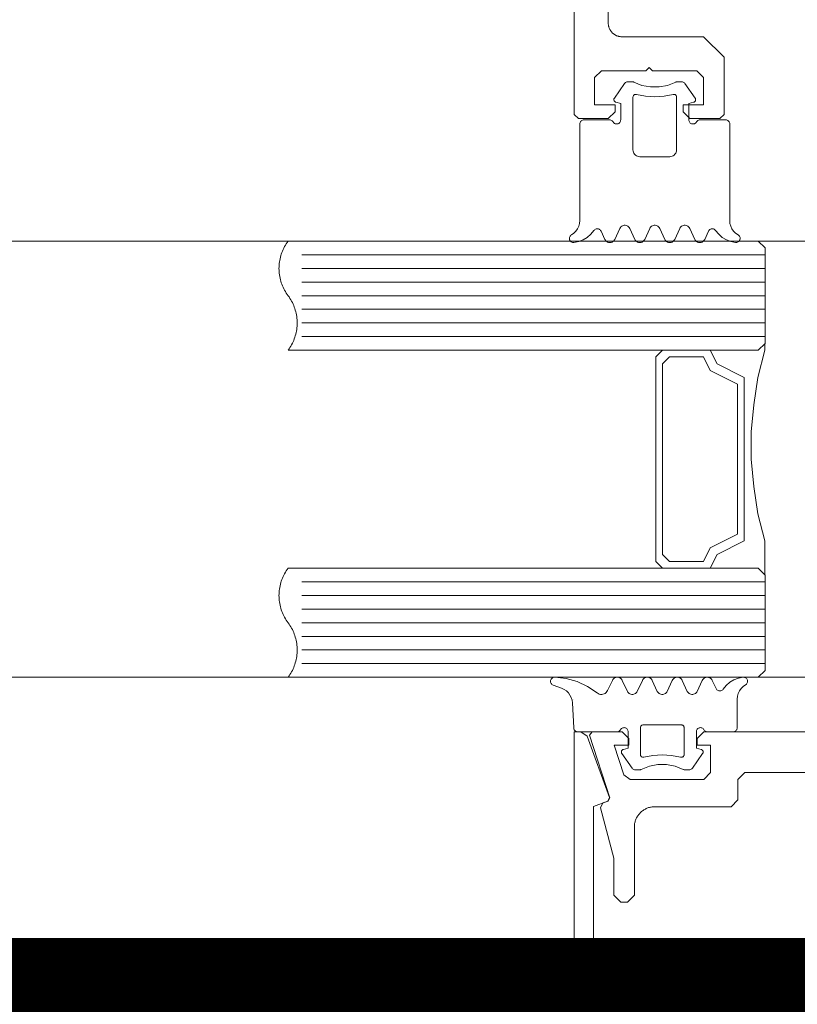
# Model space of a CAD drawing. Header units: millimetres. Extents: x 7483 to 13091, y 8111 to 13871.
# Tile 127 of 256: x 9483 to 9489, y 9220 to 9227. Entities that reach past the tile are written whole.
import ezdxf

# ---------------------------------------------------------------- set-up
doc = ezdxf.new("R2010")
doc.units = ezdxf.units.MM
doc.linetypes.add('DASHED2', pattern=[0.375, 0.25, -0.125])
doc.linetypes.add('DGN_STYLE_2', pattern=[30.2, 18.12, -12.08])
doc.layers.add('a___wymiary', color=7, linetype='Continuous', lineweight=5, true_color=0x000000)
doc.layers.add('wymiary', color=7, linetype='Continuous', lineweight=5, true_color=0xb2b2b2)
for name, color, linetype, lineweight in [('A_zaluzje', 7, 'Continuous', 15), ('CZ-SR', 106, 'Continuous', 13), ('drzwi', 30, 'Continuous', 20)]:
    doc.layers.add(name, color=color, linetype=linetype, lineweight=lineweight)
doc.layers.add('Powierzchnie', color=21, linetype='DGN_STYLE_2', lineweight=15, plot=False)
doc.styles.add('Arial', font='arial.ttf')
doc.dimstyles.new('wymiary agp1', dxfattribs={"dimtxt": 16, "dimasz": 5, "dimexe": 30, "dimexo": 60, "dimgap": 1.8, "dimtad": 1, "dimdec": 3, "dimrnd": 0.5, "dimdsep": 46, "dimtxsty": 'Arial', "dimblk": 'znacznik', "dimcen": 1.5, "dimse1": 1, "dimse2": 1, "dimclrd": 256, "dimazin": 0, "dimtfac": 1, "dimtdec": 3, "dimtmove": 1, "dimatfit": 3, "dimldrblk": 'znacznik', "dimfxl": 0, "dimlwd": -1, "dimarcsym": 0})

# ---------------------------------------------------------------- blocks, each defined once
blk = doc.blocks.new('zw$58')
for p, q in [((2.461288, 6.650213), (2.536239, 6.757207)), ((2.979159, 6.757207), (3.054061, 6.650213)), ((2.391415, 5.613097), (2.363192, 5.673681)), ((2.501424, 5.693505), (2.463924, 5.613097)), ((2.611434, 5.613097), (2.573934, 5.693505)), ((2.721444, 5.693505), (2.683944, 5.613097)), ((2.831454, 5.613097), (2.793954, 5.693505)), ((2.941415, 5.693505), (2.903915, 5.613097)), ((3.051424, 5.613097), (3.013924, 5.693505)), ((3.152206, 5.673681), (3.123934, 5.613097)), ((3.566666, 5.500001), (0.166666, 5.500001)), ((3.566666, 5.400001), (0.166666, 5.400001)), ((3.566666, 5.300001), (0.166666, 5.300001)), ((3.566666, 5.200001), (0.166666, 5.200001)), ((3.566666, 5.100001), (0.166666, 5.100001)), ((3.566666, 5.000001), (0.166666, 5.000001)), ((3.566666, 4.900001), (0.166666, 4.900001)), ((3.566666, 3.100001), (0.166666, 3.100001)), ((3.566666, 3.000001), (0.166666, 3.000001)), ((3.566666, 2.900001), (0.166666, 2.900001)), ((3.566666, 2.800001), (0.166666, 2.800001)), ((3.566666, 2.700001), (0.166666, 2.700001)), ((3.566666, 2.600001), (0.166666, 2.600001)), ((3.566666, 2.500001), (0.166666, 2.500001)), ((2.012307, 2.341814), (2.074172, 2.319304)), ((2.556301, 2.296495), (2.518801, 2.376909)), ((2.666311, 2.376909), (2.628811, 2.296495)), ((2.776321, 2.296495), (2.738821, 2.376909)), ((2.88633, 2.376909), (2.84883, 2.296495)), ((2.996291, 2.296495), (2.95884, 2.376909)), ((3.106301, 2.376909), (3.068801, 2.296495)), ((3.207082, 2.31632), (3.178811, 2.376909)), ((2.152932, 2.212816), (2.1626, 2.028435)), ((2.158694, 2.233617), (2.158694, 2.233617)), ((2.158694, 2.138372), (2.158694, 2.138372)), ((2.968264, 2.04312), (2.968264, 2.04312)), ((2.563479, 1.995494), (2.563479, 1.995494)), ((2.563479, 1.900243), (2.563479, 1.900243)), ((2.516164, 1.839788), (2.591115, 1.732793)), ((3.034035, 1.732793), (3.108938, 1.839788)), ((3.111184, 1.852617), (3.111184, 1.852617))]:
    blk.add_line(p, q)
for points in [[(2.166666, 14.7502), (2.166666, 6.5302), (2.196666, 6.5002), (2.416666, 6.5002), (2.466666, 6.5502), (2.466666, 6.6002), (2.316062, 6.6002), (2.316062, 6.8002), (2.366062, 6.8502), (2.691062, 6.8502), (2.716062, 6.8752), (2.741062, 6.8502), (3.066062, 6.8502), (3.116062, 6.8002), (3.116062, 6.6002), (2.966062, 6.6002), (2.966062, 6.5502), (3.016062, 6.5002), (3.236062, 6.5002), (3.266062, 6.5302), (3.266062, 6.9502), (3.116062, 7.1002), (2.516062, 7.1002), (2.5117, 7.100295), (2.507346, 7.100581), (2.503009, 7.101056), (2.498697, 7.101719), (2.494418, 7.10257), (2.49018, 7.103608), (2.485991, 7.104828), (2.48186, 7.106231), (2.477793, 7.107812), (2.4738, 7.109569), (2.469887, 7.111499), (2.466062, 7.113598), (2.462332, 7.115861), (2.458704, 7.118285), (2.455185, 7.120865), (2.451783, 7.123596), (2.448503, 7.126472), (2.445351, 7.129489), (2.442334, 7.132641), (2.439457, 7.135921), (2.436726, 7.139324), (2.434146, 7.142842), (2.431722, 7.14647), (2.429459, 7.1502), (2.427361, 7.154025), (2.425431, 7.157938), (2.423674, 7.161932), (2.422092, 7.165998), (2.42069, 7.17013), (2.419469, 7.174318), (2.418432, 7.178556), (2.417581, 7.182835), (2.416917, 7.187147), (2.416442, 7.191485), (2.416157, 7.195838), (2.416062, 7.2002), (2.416062, 8.0002)], [(2.536208, 6.757225), (2.539267, 6.760918), (2.542875, 6.764077), (2.54694, 6.766621), (2.551359, 6.768485), (2.556019, 6.769621), (2.560799, 6.77), (2.590341, 6.77), (2.593855, 6.769796), (2.597321, 6.769183), (2.600692, 6.768167), (2.60392, 6.766764)], [(2.911432, 6.766753), (2.852144, 6.743386), (2.789537, 6.731494), (2.725812, 6.731494), (2.663205, 6.743386), (2.603917, 6.766753)], [(2.911439, 6.766745), (2.914664, 6.768152), (2.918032, 6.769172), (2.921496, 6.769791), (2.925008, 6.77), (2.954598, 6.77), (2.96032, 6.769445), (2.96583, 6.767809), (2.970928, 6.765153), (2.975425, 6.761573), (2.979157, 6.757202)], [(2.472518, 6.619418), (2.469239, 6.620607), (2.466217, 6.622349), (2.463544, 6.624588), (2.4613, 6.627259), (2.459554, 6.630279), (2.458359, 6.633556), (2.457751, 6.636991), (2.45775, 6.640479), (2.458354, 6.643915), (2.459546, 6.647193), (2.46129, 6.650215)], [(2.892686, 6.676828), (2.89628, 6.677415), (2.899921, 6.67734), (2.903487, 6.676605), (2.906862, 6.675236), (2.909932, 6.673277), (2.912596, 6.670794), (2.914766, 6.667869), (2.916369, 6.664598), (2.917353, 6.661091), (2.917684, 6.657463), (2.917684, 6.27), (2.916925, 6.261318), (2.914669, 6.252899), (2.910986, 6.245), (2.905986, 6.237861), (2.899824, 6.231698), (2.892684, 6.226699), (2.884785, 6.223015), (2.876367, 6.22076), (2.867684, 6.22), (2.647665, 6.22), (2.638982, 6.22076), (2.630564, 6.223015), (2.622665, 6.226699), (2.615525, 6.231698), (2.609363, 6.237861), (2.604363, 6.245), (2.60068, 6.252899), (2.598424, 6.261318), (2.597665, 6.27), (2.597665, 6.657463), (2.597996, 6.661089), (2.59898, 6.664594), (2.600583, 6.667862), (2.602753, 6.670787), (2.605417, 6.67327), (2.608488, 6.675229), (2.611863, 6.6766), (2.615431, 6.677338), (2.619074, 6.677416), (2.62267, 6.676834)], [(2.892681, 6.676829), (2.82572, 6.663984), (2.757674, 6.659679), (2.689629, 6.663984), (2.622667, 6.676829)], [(3.054059, 6.650215), (3.055801, 6.647197), (3.056992, 6.643923), (3.057598, 6.640492), (3.057599, 6.637008), (3.056996, 6.633577), (3.055806, 6.630302), (3.054067, 6.627283), (3.05183, 6.624613), (3.049163, 6.622371), (3.046149, 6.620626), (3.042877, 6.61943)], [(2.451693, 6.474988), (2.454694, 6.470707), (2.458394, 6.467012), (2.462679, 6.464015), (2.467419, 6.461808), (2.47247, 6.460456), (2.477679, 6.460003), (2.482889, 6.46046), (2.487939, 6.461814), (2.492678, 6.464025), (2.496961, 6.467024), (2.500658, 6.470722), (2.503656, 6.475005), (2.505866, 6.479743), (2.507219, 6.484793), (2.507674, 6.490001), (2.507674, 6.610003), (2.472518, 6.619426)], [(3.063668, 6.475009), (3.060669, 6.470724), (3.056971, 6.467025), (3.052687, 6.464025), (3.047947, 6.461814), (3.042895, 6.460459), (3.037684, 6.460003), (3.032473, 6.460458), (3.027421, 6.46181), (3.02268, 6.46402), (3.018395, 6.467019), (3.014696, 6.470717), (3.011695, 6.475001), (3.009484, 6.47974), (3.00813, 6.484792), (3.007674, 6.490001), (3.007674, 6.610003), (3.04288, 6.619426)], [(2.146833, 5.646098), (2.164189, 5.65806), (2.179184, 5.672875), (2.191355, 5.690084), (2.200327, 5.709158), (2.205824, 5.729508), (2.207674, 5.750505), (2.207674, 6.460003), (2.208131, 6.465215), (2.209487, 6.470268), (2.211699, 6.475009), (2.214702, 6.479294), (2.218404, 6.482992), (2.222692, 6.48599), (2.227436, 6.488199), (2.232491, 6.489549), (2.237704, 6.490001), (2.425741, 6.490001), (2.430949, 6.489542), (2.435997, 6.488185), (2.440734, 6.485973), (2.445015, 6.482972), (2.44871, 6.479274), (2.451707, 6.474991)], [(3.368516, 5.646098), (3.35116, 5.65806), (3.336165, 5.672875), (3.323994, 5.690084), (3.315022, 5.709158), (3.309525, 5.729508), (3.307674, 5.750505), (3.307674, 6.460003), (3.307219, 6.465209), (3.305866, 6.470258), (3.303658, 6.474995), (3.300661, 6.479277), (3.296966, 6.482974), (3.292685, 6.485974), (3.287949, 6.488186), (3.282901, 6.489542), (3.277694, 6.490001), (3.089657, 6.490001), (3.084445, 6.489549), (3.07939, 6.488199), (3.074647, 6.485991), (3.070359, 6.482993), (3.066657, 6.479296), (3.063654, 6.475012)], [(2.501413, 5.693504), (2.5049, 5.699542), (2.509384, 5.704884), (2.514727, 5.709366), (2.520768, 5.712852), (2.527322, 5.715237), (2.534192, 5.716448), (2.541167, 5.716448), (2.548036, 5.715237), (2.554591, 5.712852), (2.560632, 5.709366), (2.565975, 5.704884), (2.570458, 5.699542), (2.573946, 5.693504)], [(2.721435, 5.693513), (2.724921, 5.699551), (2.729403, 5.704891), (2.734745, 5.709372), (2.740783, 5.712857), (2.747334, 5.71524), (2.754199, 5.716449), (2.76117, 5.716447), (2.768035, 5.715235), (2.774585, 5.712848), (2.780621, 5.70936), (2.78596, 5.704877), (2.790439, 5.699534), (2.793923, 5.693494)], [(2.941445, 5.693494), (2.944929, 5.699534), (2.949408, 5.704877), (2.954747, 5.70936), (2.960783, 5.712848), (2.967333, 5.715235), (2.974198, 5.716447), (2.981169, 5.716449), (2.988035, 5.71524), (2.994586, 5.712857), (3.000624, 5.709372), (3.005965, 5.704891), (3.010447, 5.699551), (3.013934, 5.693513)], [(2.16456, 5.590142), (2.159461, 5.590082), (2.154426, 5.590885), (2.1496, 5.592529), (2.145122, 5.594966), (2.141121, 5.598126), (2.137713, 5.601917), (2.134996, 5.606231), (2.133049, 5.610943), (2.131928, 5.615916), (2.131666, 5.621007), (2.132269, 5.626069), (2.133721, 5.630955), (2.13598, 5.635526), (2.13898, 5.639648), (2.142635, 5.643202), (2.146838, 5.646087)], [(2.31109, 5.677723), (2.288957, 5.650315), (2.262359, 5.627216), (2.232121, 5.609142), (2.19918, 5.596654), (2.164559, 5.590139)], [(2.311103, 5.677724), (2.314417, 5.681831), (2.3184, 5.685293), (2.322927, 5.688002), (2.327858, 5.689876), (2.333042, 5.690856), (2.338317, 5.690912), (2.34352, 5.690042), (2.34849, 5.688273), (2.353073, 5.685659), (2.357128, 5.682282), (2.360528, 5.678247), (2.363168, 5.673677)], [(3.152187, 5.673687), (3.154832, 5.678255), (3.158236, 5.68229), (3.162296, 5.685666), (3.166884, 5.688278), (3.171859, 5.690045), (3.177067, 5.690913), (3.182346, 5.690855), (3.187534, 5.689873), (3.192469, 5.687997), (3.196999, 5.685285), (3.200983, 5.681821), (3.204298, 5.677713)], [(3.35079, 5.590144), (3.31618, 5.596665), (3.283251, 5.609155), (3.253023, 5.627228), (3.226434, 5.650322), (3.204308, 5.677723)], [(3.368522, 5.646108), (3.372735, 5.643225), (3.376398, 5.639671), (3.379405, 5.635547), (3.381669, 5.630974), (3.383126, 5.626082), (3.383732, 5.621015), (3.38347, 5.615918), (3.382348, 5.61094), (3.380398, 5.606224), (3.377676, 5.601906), (3.374262, 5.598112), (3.370255, 5.594951), (3.365769, 5.592516), (3.360935, 5.590876), (3.355894, 5.590078), (3.35079, 5.590147)], [(2.463934, 5.613089), (2.460447, 5.607051), (2.455965, 5.601711), (2.450624, 5.59723), (2.444586, 5.593745), (2.438035, 5.591362), (2.431169, 5.590153), (2.424198, 5.590154), (2.417333, 5.591367), (2.410783, 5.593754), (2.404747, 5.597242), (2.399408, 5.601725), (2.394929, 5.607068), (2.391445, 5.613107)], [(2.683956, 5.613098), (2.680468, 5.607059), (2.675985, 5.601718), (2.670641, 5.597236), (2.664601, 5.593749), (2.658046, 5.591364), (2.651177, 5.590154), (2.644201, 5.590154), (2.637332, 5.591364), (2.630778, 5.593749), (2.624737, 5.597236), (2.619394, 5.601718), (2.61491, 5.607059), (2.611423, 5.613098)], [(2.903924, 5.613089), (2.900438, 5.607052), (2.895958, 5.601713), (2.890618, 5.597233), (2.884582, 5.593748), (2.878033, 5.591364), (2.871169, 5.590153), (2.8642, 5.590153), (2.857336, 5.591364), (2.850787, 5.593748), (2.84475, 5.597233), (2.839411, 5.601713), (2.83493, 5.607052), (2.831444, 5.613089)], [(3.123946, 5.613098), (3.120458, 5.607059), (3.115975, 5.601718), (3.110632, 5.597236), (3.104591, 5.593749), (3.098036, 5.591364), (3.091167, 5.590154), (3.084192, 5.590154), (3.077322, 5.591364), (3.070768, 5.593749), (3.064727, 5.597236), (3.059384, 5.601718), (3.0549, 5.607059), (3.051413, 5.613098)], [(3.564666, 3.152001), (3.564666, 3.400001), (3.514666, 3.600001), (3.484666, 3.800001), (3.464666, 4.000001), (3.464666, 4.200001), (3.484666, 4.400001), (3.514666, 4.600001), (3.564666, 4.800001), (3.564666, 4.848001)], [(3.514666, 4.800001), (3.164666, 4.800001), (3.214666, 4.700001), (3.414666, 4.600001), (3.414666, 3.400001), (3.214666, 3.300001), (3.164666, 3.200001), (3.514666, 3.200001)], [(2.012307, 2.341817), (2.007544, 2.344043), (2.003242, 2.347067), (1.999535, 2.350796), (1.996536, 2.355114), (1.994337, 2.359889), (1.993005, 2.364975), (1.992581, 2.370216), (1.993079, 2.37545), (1.994483, 2.380516), (1.99675, 2.38526), (1.99981, 2.389535), (2.00357, 2.393211), (2.007913, 2.396173), (2.012707, 2.398333), (2.017805, 2.399622), (2.023049, 2.400001)], [(2.023049, 2.399997), (2.107082, 2.391525), (2.18849, 2.36903), (2.26495, 2.333153), (2.334281, 2.284919)], [(2.446323, 2.3769), (2.449807, 2.382939), (2.454286, 2.388282), (2.459625, 2.392765), (2.465661, 2.396253), (2.47221, 2.398639), (2.479075, 2.399852), (2.486046, 2.399854), (2.492911, 2.398645), (2.499462, 2.396262), (2.505499, 2.392777), (2.51084, 2.388296), (2.515322, 2.382956), (2.518809, 2.376918)], [(2.6663, 2.376909), (2.669788, 2.382948), (2.674271, 2.388289), (2.679614, 2.392771), (2.685655, 2.396257), (2.692209, 2.398642), (2.699078, 2.399853), (2.706053, 2.399853), (2.712922, 2.398642), (2.719476, 2.396257), (2.725517, 2.392771), (2.73086, 2.388289), (2.735343, 2.382948), (2.738831, 2.376909)], [(2.886322, 2.376918), (2.889809, 2.382956), (2.894291, 2.388296), (2.899632, 2.392777), (2.90567, 2.396262), (2.912221, 2.398645), (2.919086, 2.399854), (2.926056, 2.399852), (2.932921, 2.398639), (2.93947, 2.396253), (2.945506, 2.392765), (2.950845, 2.388282), (2.955324, 2.382939), (2.958808, 2.3769)], [(3.106333, 2.3769), (3.109817, 2.382939), (3.114296, 2.388282), (3.119635, 2.392765), (3.125671, 2.396253), (3.13222, 2.398639), (3.139085, 2.399852), (3.146055, 2.399854), (3.15292, 2.398645), (3.159471, 2.396262), (3.165509, 2.392777), (3.17085, 2.388296), (3.175332, 2.382956), (3.178819, 2.376918)], [(3.259184, 2.312277), (3.28131, 2.339678), (3.307899, 2.362773), (3.338127, 2.380845), (3.371057, 2.393336), (3.405666, 2.399856)], [(3.405666, 2.399859), (3.41077, 2.399928), (3.415812, 2.399131), (3.420645, 2.39749), (3.425131, 2.395054), (3.429139, 2.391893), (3.432553, 2.388099), (3.435274, 2.383781), (3.437224, 2.379064), (3.438346, 2.374085), (3.438608, 2.368987), (3.438002, 2.363919), (3.436545, 2.359028), (3.434281, 2.354453), (3.431273, 2.350329), (3.42761, 2.346775), (3.423398, 2.343892)], [(2.074175, 2.319293), (2.092353, 2.310898), (2.108882, 2.299597), (2.123302, 2.285706), (2.135211, 2.269612), (2.144278, 2.251761), (2.150251, 2.232653), (2.152963, 2.212817)], [(2.446291, 2.376909), (2.411526, 2.302269), (2.406932, 2.294389), (2.400982, 2.287474), (2.393876, 2.281755), (2.385848, 2.277423), (2.377167, 2.274621), (2.368122, 2.273442), (2.359013, 2.273927), (2.350144, 2.276059), (2.341809, 2.279766), (2.334287, 2.284926)], [(3.118532, 2.01499), (3.121535, 2.010707), (3.125237, 2.007011), (3.129524, 2.004014), (3.134267, 2.001807), (3.139321, 2.000457), (3.144533, 2.000005), (3.332571, 2.000005), (3.337777, 2.000461), (3.342824, 2.001814), (3.347561, 2.004024), (3.351842, 2.007023), (3.355537, 2.010721), (3.358534, 2.015004), (3.360743, 2.019744), (3.362096, 2.024795), (3.362551, 2.030004), (3.362551, 2.239501), (3.364402, 2.260494), (3.369899, 2.280839), (3.37887, 2.299909), (3.39104, 2.317116), (3.406032, 2.331929), (3.423386, 2.343891)], [(3.259173, 2.312287), (3.255858, 2.308178), (3.251874, 2.304715), (3.247344, 2.302003), (3.24241, 2.300127), (3.237222, 2.299145), (3.231943, 2.299087), (3.226736, 2.299955), (3.221761, 2.301723), (3.217173, 2.304334), (3.213114, 2.30771), (3.20971, 2.311744), (3.207065, 2.316313)], [(2.628818, 2.296488), (2.625331, 2.290452), (2.620849, 2.285112), (2.615508, 2.280633), (2.60947, 2.277149), (2.60292, 2.274766), (2.596055, 2.273557), (2.589085, 2.273559), (2.582221, 2.274771), (2.575672, 2.277157), (2.569636, 2.280645), (2.564297, 2.285127), (2.559818, 2.290469), (2.556334, 2.296507)], [(2.84884, 2.296498), (2.845352, 2.29046), (2.840868, 2.28512), (2.835525, 2.280639), (2.829485, 2.277153), (2.822931, 2.274769), (2.816063, 2.273558), (2.809088, 2.273558), (2.80222, 2.274769), (2.795666, 2.277153), (2.789625, 2.280639), (2.784282, 2.28512), (2.779799, 2.29046), (2.776311, 2.296498)], [(3.068808, 2.296488), (3.065321, 2.290452), (3.060839, 2.285112), (3.055498, 2.280633), (3.049461, 2.277149), (3.04291, 2.274766), (3.036045, 2.273557), (3.029075, 2.273559), (3.022211, 2.274771), (3.015662, 2.277157), (3.009626, 2.280645), (3.004288, 2.285127), (2.999808, 2.290469), (2.996324, 2.296507)], [(2.506582, 2.015011), (2.503585, 2.010729), (2.49989, 2.007032), (2.495609, 2.004032), (2.490873, 2.001821), (2.485825, 2.000465), (2.480617, 2.000005), (2.19258, 2.000005), (2.187539, 2.000427), (2.18264, 2.00169), (2.178023, 2.003759), (2.173819, 2.006573), (2.170148, 2.010053), (2.167114, 2.014101), (2.164803, 2.0186), (2.163282, 2.023424), (2.162592, 2.028435)], [(2.506607, 2.015004), (2.509605, 2.019288), (2.5133, 2.022985), (2.517581, 2.025985), (2.522317, 2.028195), (2.527364, 2.029548), (2.53257, 2.030004), (2.537776, 2.029548), (2.542824, 2.028195), (2.54756, 2.025985), (2.55184, 2.022986), (2.555536, 2.019288), (2.558533, 2.015005), (2.560742, 2.010265), (2.562095, 2.005214), (2.562551, 2.000005), (2.562551, 1.880004), (2.527395, 1.87058)], [(2.677589, 1.813178), (2.673995, 1.812591), (2.670355, 1.812666), (2.666788, 1.8134), (2.663414, 1.814769), (2.660344, 1.816727), (2.65768, 1.81921), (2.65551, 1.822134), (2.653906, 1.825404), (2.652922, 1.82891), (2.65259, 1.832537), (2.65259, 2.030004), (2.652893, 2.033474), (2.653794, 2.036839), (2.655265, 2.039997), (2.657261, 2.042852), (2.659722, 2.045317), (2.662574, 2.047317), (2.665729, 2.048792), (2.669092, 2.049697), (2.672561, 2.050005), (2.95259, 2.050005), (2.956059, 2.049697), (2.959422, 2.048792), (2.962577, 2.047317), (2.965429, 2.045317), (2.96789, 2.042852), (2.969886, 2.039997), (2.971357, 2.036839), (2.972257, 2.033474), (2.972561, 2.030004), (2.972561, 1.832537), (2.972229, 1.82891), (2.971244, 1.825404), (2.969641, 1.822134), (2.967471, 1.81921), (2.964807, 1.816727), (2.961737, 1.814769), (2.958363, 1.8134), (2.954796, 1.812666), (2.951156, 1.812591), (2.947562, 1.813178)], [(3.097756, 1.87058), (3.062551, 1.880004), (3.062551, 2.000005), (3.063007, 2.005215), (3.064362, 2.010267), (3.066573, 2.015007), (3.069574, 2.019291), (3.073273, 2.022988), (3.077559, 2.025987), (3.0823, 2.028197), (3.087353, 2.029549), (3.092563, 2.030004), (3.097774, 2.029547), (3.102826, 2.028191), (3.107566, 2.02598), (3.11185, 2.022978), (3.115547, 2.019279), (3.118546, 2.014994)], [(6.916666, 0), (2.416666, 0), (2.405761, 0.000238), (2.394877, 0.000951), (2.384034, 0.002139), (2.373254, 0.003798), (2.362556, 0.005926), (2.351961, 0.008519), (2.34149, 0.011571), (2.331161, 0.015077), (2.320995, 0.01903), (2.311011, 0.023423), (2.301229, 0.028247), (2.291666, 0.033494), (2.282341, 0.039152), (2.273272, 0.045212), (2.264476, 0.051662), (2.255969, 0.058489), (2.247768, 0.065681), (2.239889, 0.073223), (2.232347, 0.081103), (2.225155, 0.089303), (2.218328, 0.09781), (2.211878, 0.106606), (2.205818, 0.115675), (2.20016, 0.125), (2.194913, 0.134563), (2.190089, 0.144346), (2.185696, 0.154329), (2.181743, 0.164495), (2.178237, 0.174824), (2.175185, 0.185295), (2.172592, 0.19589), (2.170464, 0.206588), (2.168805, 0.217369), (2.167617, 0.228211), (2.166904, 0.239095), (2.166666, 0.25), (2.166666, 2), (2.214594, 2), (2.261578, 1.967101), (2.42546, 1.51684), (2.413506, 1.491206), (2.413506, 1.491206), (2.307055, 1.452461), (2.307055, 0.260951), (2.307151, 0.256563), (2.30744, 0.252183), (2.307921, 0.247821), (2.308592, 0.243483), (2.309454, 0.239179), (2.310503, 0.234917), (2.311739, 0.230705), (2.313158, 0.226552), (2.314758, 0.222464), (2.316536, 0.218451), (2.318488, 0.21452), (2.320611, 0.210678), (2.3229, 0.206933), (2.325352, 0.203292), (2.327961, 0.199763), (2.330722, 0.196351), (2.33363, 0.193063), (2.33668, 0.189907), (2.339866, 0.186887), (2.34318, 0.18401), (2.346618, 0.181281), (2.350173, 0.178705), (2.353837, 0.176289), (2.357603, 0.174035), (2.361465, 0.171948), (2.365414, 0.170034), (2.369444, 0.168294), (2.373547, 0.166733), (2.377713, 0.165353), (2.381937, 0.164158), (2.386208, 0.163149), (2.39052, 0.162328), (2.394864, 0.161697), (2.399231, 0.161258), (2.403614, 0.161011), (2.408003, 0.160956), (4.666666, 0.182364)], [(6.217637, 2), (3.117637, 2), (3.067637, 1.95), (3.067637, 1.900499), (3.167637, 1.900499), (3.167637, 1.7), (3.117637, 1.65), (2.577398, 1.65), (2.529826, 1.684611), (2.459988, 1.900499), (2.567637, 1.900499), (2.567637, 1.95), (2.517637, 2), (2.297637, 2), (2.278608, 1.973844), (2.426666, 1.516156), (2.414454, 1.491198), (2.377411, 1.477766), (2.358659, 1.441798), (2.358659, 1.441798), (2.457637, 1.072408), (2.457637, 0.8), (2.507637, 0.75), (2.557637, 0.75), (2.607637, 0.8), (2.607637, 1.3), (2.60778, 1.306543), (2.608208, 1.313073), (2.60892, 1.319579), (2.609916, 1.326047), (2.611192, 1.332466), (2.612748, 1.338823), (2.614579, 1.345106), (2.616683, 1.351303), (2.619055, 1.357403), (2.621691, 1.363393), (2.624585, 1.369262), (2.627733, 1.375), (2.631128, 1.380595), (2.634764, 1.386037), (2.638634, 1.391314), (2.64273, 1.396418), (2.647045, 1.401339), (2.651571, 1.406066), (2.656298, 1.410592), (2.661219, 1.414907), (2.666323, 1.419003), (2.6716, 1.422873), (2.677042, 1.426509), (2.682637, 1.429904), (2.688375, 1.433052), (2.694244, 1.435946), (2.700234, 1.438582), (2.706334, 1.440954), (2.712531, 1.443058), (2.718814, 1.444889), (2.725171, 1.446445), (2.73159, 1.447721), (2.738058, 1.448717), (2.744564, 1.449429), (2.751094, 1.449857), (2.757637, 1.45), (3.317637, 1.45), (3.367637, 1.5), (3.367637, 1.65), (3.417637, 1.7), (4.642637, 1.7)], [(2.516164, 1.8398), (2.514422, 1.842819), (2.51323, 1.846094), (2.512626, 1.849526), (2.512628, 1.853011), (2.513235, 1.856443), (2.514429, 1.859717), (2.516175, 1.862734), (2.518418, 1.865403), (2.521091, 1.867643), (2.524112, 1.869385), (2.52739, 1.870576)], [(2.677586, 1.813178), (2.744539, 1.826018), (2.812575, 1.830321), (2.880612, 1.826018), (2.947565, 1.813178)], [(3.097753, 1.87057), (3.101025, 1.869375), (3.10404, 1.86763), (3.106706, 1.865388), (3.108943, 1.862718), (3.110683, 1.859699), (3.111872, 1.856425), (3.112476, 1.852994), (3.112474, 1.84951), (3.111868, 1.846079), (3.110676, 1.842805), (3.108935, 1.839788)], [(2.658789, 1.723238), (2.718079, 1.746608), (2.780689, 1.758504), (2.844419, 1.758508), (2.90703, 1.74662), (2.966323, 1.723258)], [(2.658798, 1.723237), (2.655569, 1.721833), (2.652198, 1.720818), (2.648732, 1.720204), (2.645217, 1.72), (2.615676, 1.72), (2.609957, 1.720551), (2.604449, 1.722183), (2.599352, 1.724837), (2.594855, 1.728415), (2.591123, 1.732786)], [(3.034032, 1.732797), (3.0303, 1.728426), (3.025803, 1.724847), (3.020706, 1.722191), (3.015196, 1.720555), (3.009475, 1.72), (2.979885, 1.72), (2.976372, 1.720209), (2.972908, 1.720828), (2.96954, 1.721849), (2.966314, 1.723257)]]:
    blk.add_lwpolyline(points)
for points in [[(3.516666, 4.800001), (0.066666, 4.800001), (0.073644, 4.80966), (0.080273, 4.819563), (0.086543, 4.829696), (0.092447, 4.840046), (0.097977, 4.850601), (0.103127, 4.861347), (0.107889, 4.87227), (0.112258, 4.883356), (0.116227, 4.894592), (0.119793, 4.905962), (0.12295, 4.917452), (0.125694, 4.929048), (0.128022, 4.940734), (0.12993, 4.952497), (0.131418, 4.96432), (0.132481, 4.976188), (0.13312, 4.988087), (0.133333, 5.000001), (0.13312, 5.011915), (0.132481, 5.023814), (0.131418, 5.035683), (0.12993, 5.047506), (0.128022, 5.059268), (0.125694, 5.070954), (0.12295, 5.08255), (0.119793, 5.09404), (0.116227, 5.10541), (0.112258, 5.116646), (0.107889, 5.127732), (0.103127, 5.138655), (0.097977, 5.149401), (0.092447, 5.159956), (0.086543, 5.170307), (0.080273, 5.18044), (0.073644, 5.190342), (0.066666, 5.200001), (0.059688, 5.20966), (0.05306, 5.219563), (0.046789, 5.229696), (0.040885, 5.240046), (0.035355, 5.250601), (0.030206, 5.261347), (0.025443, 5.27227), (0.021075, 5.283356), (0.017105, 5.294592), (0.01354, 5.305962), (0.010383, 5.317452), (0.007639, 5.329048), (0.005311, 5.340734), (0.003402, 5.352497), (0.001915, 5.36432), (0.000851, 5.376188), (0.000213, 5.388087), (0, 5.400001), (0.000213, 5.411915), (0.000851, 5.423814), (0.001915, 5.435683), (0.003402, 5.447506), (0.005311, 5.459268), (0.007639, 5.470954), (0.010383, 5.48255), (0.01354, 5.49404), (0.017105, 5.50541), (0.021075, 5.516646), (0.025443, 5.527732), (0.030206, 5.538655), (0.035355, 5.549401), (0.040885, 5.559956), (0.046789, 5.570307), (0.05306, 5.58044), (0.059688, 5.590342), (0.066666, 5.600001), (3.516666, 5.600001), (3.566666, 5.550001), (3.566666, 4.850001), (3.516666, 4.800001)], [(2.814666, 3.200001), (2.764666, 3.250001), (2.764666, 4.750001), (2.814666, 4.800001), (3.164666, 4.800001), (3.214666, 4.700001), (3.414666, 4.600001), (3.414666, 3.400001), (3.214666, 3.300001), (3.164666, 3.200001), (2.814666, 3.200001)], [(2.864666, 3.250001), (2.814666, 3.300001), (2.814666, 4.700001), (2.864666, 4.750001), (3.114666, 4.750001), (3.164666, 4.650001), (3.364666, 4.550001), (3.364666, 3.450001), (3.164666, 3.350001), (3.114666, 3.250001), (2.864666, 3.250001)], [(3.516666, 2.400001), (0.066666, 2.400001), (0.073644, 2.40966), (0.080273, 2.419563), (0.086543, 2.429696), (0.092447, 2.440046), (0.097977, 2.450601), (0.103127, 2.461347), (0.107889, 2.47227), (0.112258, 2.483356), (0.116227, 2.494592), (0.119793, 2.505962), (0.12295, 2.517452), (0.125694, 2.529048), (0.128022, 2.540734), (0.12993, 2.552497), (0.131418, 2.56432), (0.132481, 2.576188), (0.13312, 2.588087), (0.133333, 2.600001), (0.13312, 2.611915), (0.132481, 2.623814), (0.131418, 2.635683), (0.12993, 2.647506), (0.128022, 2.659268), (0.125694, 2.670954), (0.12295, 2.68255), (0.119793, 2.69404), (0.116227, 2.70541), (0.112258, 2.716646), (0.107889, 2.727732), (0.103127, 2.738655), (0.097977, 2.749401), (0.092447, 2.759956), (0.086543, 2.770307), (0.080273, 2.78044), (0.073644, 2.790342), (0.066666, 2.800001), (0.059688, 2.80966), (0.05306, 2.819563), (0.046789, 2.829696), (0.040885, 2.840046), (0.035355, 2.850601), (0.030206, 2.861347), (0.025443, 2.87227), (0.021075, 2.883356), (0.017105, 2.894592), (0.01354, 2.905962), (0.010383, 2.917452), (0.007639, 2.929048), (0.005311, 2.940734), (0.003402, 2.952497), (0.001915, 2.96432), (0.000851, 2.976188), (0.000213, 2.988087), (0, 3.000001), (0.000213, 3.011915), (0.000851, 3.023814), (0.001915, 3.035683), (0.003402, 3.047506), (0.005311, 3.059268), (0.007639, 3.070954), (0.010383, 3.08255), (0.01354, 3.09404), (0.017105, 3.10541), (0.021075, 3.116646), (0.025443, 3.127732), (0.030206, 3.138655), (0.035355, 3.149401), (0.040885, 3.159956), (0.046789, 3.170307), (0.05306, 3.18044), (0.059688, 3.190342), (0.066666, 3.200001), (3.516666, 3.200001), (3.566666, 3.150001), (3.566666, 2.450001), (3.516666, 2.400001)]]:
    blk.add_lwpolyline(points, close=True)
blk = doc.blocks.new('gfhgfhhf')
at = {"layer": 'drzwi'}
for points in [[(8212.0716, 5161.7507), (9892.0665, 5161.7507)], [(8211.9052, 5158.5507), (9892.0665, 5158.5507)]]:
    blk.add_lwpolyline(points, dxfattribs=at)
blk.add_blockref('zw$58', (8974.8998, 5156.1511), dxfattribs=at)
blk = doc.blocks.new('ghgfhgfhhaasdsd')
at = {"layer": 'A_zaluzje', "linetype": 'DASHED2', "ltscale": 100}
blk.add_lwpolyline([(-1448.0722, 13090.3643), (-1448.0722, 13089.5643), (-1460.0722, 13089.5643), (-1460.0722, 13090.3643), (-1448.0722, 13090.3643)], dxfattribs=at)
blk = doc.blocks.new('znacznik')
at = {"layer": 'a___wymiary'}
for p, q in [((0, 1.3936), (0, -1.3936)), ((1.3936, 0), (-1.3936, 0))]:
    blk.add_line(p, q, dxfattribs=at)
at = {"layer": 'a___wymiary', "const_width": 0.2}
blk.add_lwpolyline([(0.8759, 0.8759), (-0.8759, -0.8759)], dxfattribs=at)
blk = doc.blocks.new('*D1303')
at = {"layer": 'Defpoints', "color": 0, "transparency": 16777216}
for p in [(8555.2864, 11469.3622), (10277.0226, 11469.3622), (8692.0284, 9219.5616)]:
    blk.add_point(p, dxfattribs=at)
at = {"layer": 'wymiary', "color": 253, "true_color": 0x999999, "transparency": 16777216}
blk.add_line((8555.2864, 9224.5616), (8555.2864, 11464.3622), dxfattribs=at)
at = {"layer": 'wymiary', "color": 253, "true_color": 0x999999, "transparency": 16777216, "xscale": 5, "yscale": 5, "zscale": 5}
for p, rotation in [((8555.2864, 11469.3622), 90), ((8555.2864, 9219.5616), 270)]:
    blk.add_blockref('znacznik', p, dxfattribs=dict(at, rotation=rotation))
at = {"layer": 'wymiary', "color": 18, "true_color": 0x000000, "transparency": 16777216, "insert": (8545.3172, 10344.4619), "char_height": 16, "attachment_point": 5, "rotation": 90, "style": 'Arial'}
blk.add_mtext('2250', dxfattribs=at)
blk = doc.blocks.new('*D1310')
at = {"layer": 'Defpoints', "color": 0, "transparency": 16777216}
for p in [(11144.6975, 9237.0039), (8715.2884, 9231.2593), (11144.6975, 9089.5616)]:
    blk.add_point(p, dxfattribs=at)
at = {"layer": 'wymiary', "color": 253, "true_color": 0x999999, "transparency": 16777216}
blk.add_line((8720.2884, 9089.5616), (11139.6975, 9089.5616), dxfattribs=at)
at = {"layer": 'wymiary', "color": 253, "true_color": 0x999999, "transparency": 16777216, "xscale": 5, "yscale": 5, "zscale": 5, "rotation": 180}
blk.add_blockref('znacznik', (8715.2884, 9089.5616), dxfattribs=at)
at = {"layer": 'wymiary', "color": 253, "true_color": 0x999999, "transparency": 16777216, "xscale": 5, "yscale": 5, "zscale": 5}
blk.add_blockref('znacznik', (11144.6975, 9089.5616), dxfattribs=at)
at = {"layer": 'wymiary', "color": 18, "true_color": 0x000000, "transparency": 16777216, "insert": (9929.993, 9099.5307), "char_height": 16, "attachment_point": 5, "style": 'Arial'}
blk.add_mtext('2429.5', dxfattribs=at)

msp = doc.modelspace()

# ---------------------------------------------------------------- linework, layer by layer
at = {"layer": 'Powierzchnie', "const_width": 1}
msp.add_lwpolyline([(8715.2884, 11179.7122), (8715.2884, 9219.8948), (12184.8952, 9219.9116), (12184.8952, 11469.7122), (10277.0247, 11469.7122), (10277.0247, 11179.7122), (8715.2884, 11179.7122)], dxfattribs=at)

# ---------------------------------------------------------------- block references
at = {"layer": 'CZ-SR'}
for name, p in [('ghgfhgfhhaasdsd', (10943.6738, -3870.4523)), ('gfhgfhhf', (510.0352, 4063.7609))]:
    msp.add_blockref(name, p, dxfattribs=at)

# ---------------------------------------------------------------- dimensions: what is measured, and where the dimension line sits
at = {"layer": 'wymiary'}
dim = msp.add_linear_dim(base=(8555.2864, 11469.3622), p1=(8692.0284, 9219.5616), p2=(10277.0226, 11469.3622), angle=90, dimstyle='wymiary agp1', override={"dimblk": 'znacznik'}, dxfattribs=at)
dim.commit()
dim.dimension.update_dxf_attribs({"geometry": '*D1303', "text_midpoint": (8545.3172, 10344.4619)})
dim = msp.add_linear_dim(base=(11144.6975, 9089.5616), p1=(8715.2884, 9231.2593), p2=(11144.6975, 9237.0039), dimstyle='wymiary agp1', override={"dimblk": 'znacznik'}, dxfattribs=at)
dim.commit()
dim.dimension.update_dxf_attribs({"geometry": '*D1310', "text_midpoint": (9929.993, 9099.5307)})

doc.saveas('drawing.dxf')
